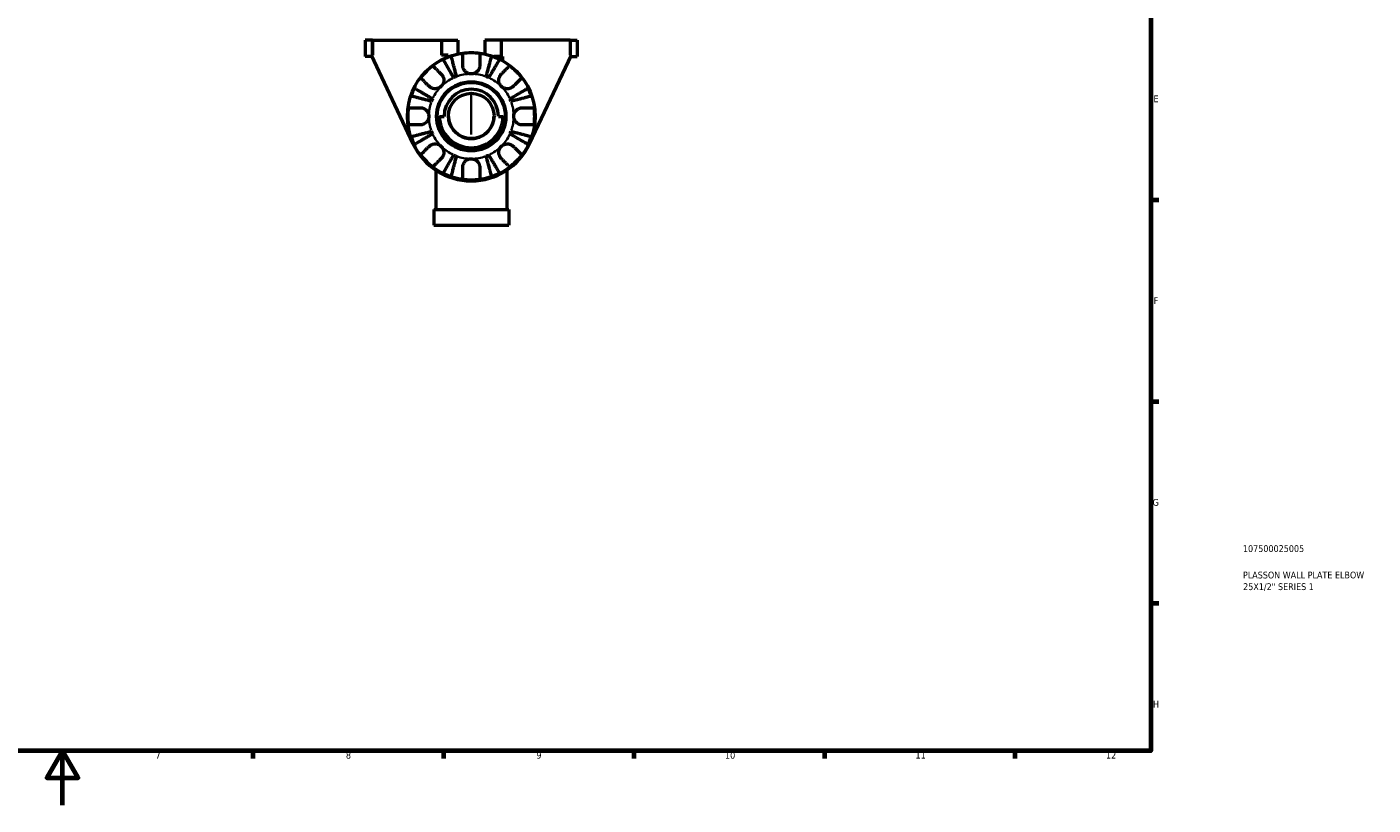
# Model space of a CAD drawing. Header units: millimetres. Extents: x 0 to 903, y 0 to 594.
# Tile 3 of 5: x 407 to 903, y 0 to 286. Entities that reach past the tile are written whole.
import ezdxf

# ---------------------------------------------------------------- set-up
doc = ezdxf.new("R2010")
doc.units = ezdxf.units.MM
for name, color, linetype, lineweight in [('Border (ISO)', 7, 'Continuous', 70), ('Title (ISO)', 7, 'Continuous', 50), ('Visible (ISO)', 7, 'Continuous', 50), ('Visible Narrow (ISO)', 7, 'Continuous', 35)]:
    doc.layers.add(name, color=color, linetype=linetype, lineweight=lineweight)
doc.styles.add('Note Text (ISO)', font='tahoma.ttf')

# ---------------------------------------------------------------- blocks, each defined once
blk = doc.blocks.new('Borders Default Border')
at = {"layer": 'Border (ISO)'}
for p, q in [((821, 222.75), (823.9, 222.75)), ((821, 148.5), (823.9, 148.5)), ((821, 74.25), (823.9, 74.25)), ((490.58, 20), (490.58, 17.1)), ((560.67, 20), (560.67, 17.1)), ((630.75, 20), (630.75, 17.1)), ((700.83, 20), (700.83, 17.1)), ((770.92, 20), (770.92, 17.1))]:
    blk.add_line(p, q, dxfattribs=at)
at = {"layer": 'Border (ISO)', "flags": 128}
for points in [[(20, 20), (20, 574), (821, 574), (821, 20), (20, 20)], [(420.5, 0), (420.5, 20), (414.73, 10), (426.27, 10), (420.5, 20)]]:
    blk.add_lwpolyline(points, dxfattribs=at)
at = {"layer": 'Border (ISO)', "color": 232, "true_color": 0xca0064, "char_height": 2.5, "attachment_point": 7, "style": 'Note Text (ISO)'}
for s, insert in [('E', (821.94, 258.63)), ('F', (822, 184.38)), ('G', (821.61, 110.08)), ('H', (821.74, 35.88)), ('7', (454.77, 17.1)), ('8', (524.81, 17.04)), ('9', (594.88, 17.05)), ('10', (664.29, 17.05)), ('11', (734.37, 17.1)), ('12', (804.46, 17.1))]:
    blk.add_mtext(s, dxfattribs=dict(at, insert=insert))
blk = doc.blocks.new('Title Blocks ISO')
at = {"layer": 'Title (ISO)', "color": 232, "true_color": 0xca0064, "style": 'Note Text (ISO)'}
for tag, p in [('PART_NUMBER_001', (33.84, 73.13)), ('DESCRIPTION_001', (33.84, 63.4)), ('DESCRIPTION_002', (33.91, 59.12))]:
    blk.add_attdef(tag, p, '', height=2.5, dxfattribs=at)

msp = doc.modelspace()

# ---------------------------------------------------------------- linework, layer by layer
at = {"layer": 'Visible (ISO)'}
for p, q in [((534.569, 281.427), (531.924, 281.427)), ((531.924, 281.427), (531.924, 275.427)), ((534.569, 281.427), (534.571, 281.427)), ((534.569, 275.927), (534.569, 281.427)), ((534.571, 281.427), (534.571, 275.927)), ((534.571, 281.427), (559.924, 281.427)), ((559.924, 281.427), (565.924, 281.427)), ((559.924, 281.427), (559.924, 275.927)), ((565.924, 281.427), (565.924, 276.389)), ((575.924, 281.427), (575.924, 276.389)), ((581.924, 281.427), (575.924, 281.427)), ((607.276, 281.427), (581.924, 281.427)), ((581.924, 281.427), (581.924, 275.427)), ((607.278, 281.427), (607.276, 281.427)), ((607.276, 281.427), (607.276, 275.927)), ((607.278, 281.427), (609.924, 281.427)), ((607.278, 281.427), (607.278, 275.927)), ((609.924, 281.427), (609.924, 275.427)), ((534.306, 275.427), (531.924, 275.427)), ((534.071, 275.927), (549.453, 243.304)), ((534.571, 275.927), (534.071, 275.927)), ((562.424, 275.927), (559.924, 275.927)), ((562.424, 275.336), (562.424, 275.927)), ((562.424, 275.427), (562.662, 275.427)), ((581.924, 275.427), (579.185, 275.427)), ((582.424, 275.427), (581.924, 275.427)), ((582.424, 275.427), (582.424, 273.921)), ((592.395, 243.304), (607.776, 275.927)), ((607.776, 275.927), (607.276, 275.927)), ((607.541, 275.427), (609.924, 275.427)), ((559.187, 253.427), (560.924, 253.427)), ((580.924, 253.427), (582.66, 253.427)), ((557.882, 233.593), (557.882, 219.094)), ((583.965, 233.593), (583.965, 219.094)), ((557.137, 219.094), (584.71, 219.094)), ((557.137, 219.094), (557.137, 213.427)), ((584.71, 219.094), (584.71, 213.427)), ((557.137, 213.427), (584.71, 213.427))]:
    msp.add_line(p, q, dxfattribs=at)
for radius in [23.5, 12.75, 12.5]:
    msp.add_circle((570.924, 253.427), radius, dxfattribs=at)
for radius, start, end in [(23.341, 108.62342, 116.37658), (23.341, 82.24391, 97.75609), (23.341, 63.62342, 71.37658), (23.341, 127.24391, 142.75609), (15.625, 110.66622, 114.33378), (15.625, 65.66622, 69.33378), (23.341, 37.24391, 52.75609), (23.341, 153.62342, 161.37658), (10, 0, 180), (23.341, 18.62342, 26.37658), (15.625, 155.66622, 159.33378), (15.625, 20.66622, 24.33378), (23.341, 172.24391, 187.75609), (23.341, 352.24391, 7.75609), (15.625, 200.66622, 204.33378), (15.625, 335.66622, 339.33378), (23.341, 198.62342, 206.37658), (23.738, 205.2436, 334.7564), (23.341, 333.62342, 341.37658), (23.341, 217.24391, 232.75609), (15.625, 245.66622, 249.33378), (15.625, 290.66622, 294.33378), (23.341, 307.24391, 322.75609), (23.341, 243.62342, 251.37658), (23.341, 262.24391, 277.75609), (23.341, 288.62342, 296.37658)]:
    msp.add_arc((570.924, 253.427), radius, start, end, dxfattribs=at)
msp.add_ellipse((570.924, 253.562), major_axis=(8.384, 0), ratio=0.993853, dxfattribs=at)
msp.add_ellipse((570.924, 253.562), major_axis=(-11.738, 0), ratio=0.993853, start_param=0.0115427, end_param=3.1300499, dxfattribs=at)
for points, knots in [([(564.485, 267.664), (564.237, 268.086), (563.966, 268.546), (563.435, 269.447), (563.175, 269.889), (562.717, 270.666), (562.477, 271.074), (562.028, 271.836), (561.82, 272.189), (561.47, 272.783), (561.297, 273.077), (560.998, 273.585), (560.872, 273.799), (560.685, 274.115), (560.606, 274.249), (560.554, 274.338)], [3.5133937, 3.5133937, 3.5133937, 3.5133937, 3.6601181, 3.6601181, 3.8068425, 3.8068425, 3.9529976, 3.9529976, 4.0991526, 4.0991526, 4.2449679, 4.2449679, 4.3907831, 4.3907831, 4.5326305, 4.5326305, 4.5326305, 4.5326305]), ([(563.47, 275.546), (563.496, 275.446), (563.535, 275.295), (563.627, 274.94), (563.689, 274.7), (563.836, 274.129), (563.922, 273.798), (564.094, 273.131), (564.197, 272.734), (564.418, 271.878), (564.537, 271.42), (564.763, 270.546), (564.891, 270.051), (565.153, 269.038), (565.287, 268.52), (565.409, 268.047)], [0.1494024, 0.1494024, 0.1494024, 0.1494024, 0.2912498, 0.2912498, 0.4370651, 0.4370651, 0.5828803, 0.5828803, 0.7290354, 0.7290354, 0.8751905, 0.8751905, 1.0219149, 1.0219149, 1.1686392, 1.1686392, 1.1686392, 1.1686392]), ([(567.774, 272.202), (567.774, 272.535), (567.774, 272.872), (567.774, 273.639), (567.774, 274.053), (567.774, 274.745), (567.774, 275.088), (567.774, 275.68), (567.774, 275.929), (567.774, 276.296), (567.774, 276.451), (567.774, 276.555)], [3.89239507, 3.89239507, 3.89239507, 3.89239507, 3.99831093, 3.99831093, 4.14541915, 4.14541915, 4.2913159, 4.2913159, 4.43721264, 4.43721264, 4.57824766, 4.57824766, 4.57824766, 4.57824766]), ([(574.074, 276.555), (574.074, 276.451), (574.074, 276.296), (574.074, 275.929), (574.074, 275.68), (574.074, 275.088), (574.074, 274.745), (574.074, 274.053), (574.074, 273.639), (574.074, 272.872), (574.074, 272.535), (574.074, 272.202)], [0.14941001, 0.14941001, 0.14941001, 0.14941001, 0.29044502, 0.29044502, 0.43634177, 0.43634177, 0.58223851, 0.58223851, 0.72934673, 0.72934673, 0.83526259, 0.83526259, 0.83526259, 0.83526259]), ([(576.438, 268.047), (576.56, 268.52), (576.694, 269.038), (576.956, 270.051), (577.084, 270.546), (577.31, 271.42), (577.429, 271.878), (577.65, 272.734), (577.753, 273.131), (577.925, 273.798), (578.011, 274.129), (578.159, 274.7), (578.221, 274.94), (578.313, 275.295), (578.352, 275.446), (578.377, 275.546)], [3.5133937, 3.5133937, 3.5133937, 3.5133937, 3.6601181, 3.6601181, 3.8068425, 3.8068425, 3.9529976, 3.9529976, 4.0991526, 4.0991526, 4.2449679, 4.2449679, 4.3907831, 4.3907831, 4.5326305, 4.5326305, 4.5326305, 4.5326305]), ([(581.293, 274.338), (581.241, 274.249), (581.162, 274.115), (580.975, 273.799), (580.85, 273.585), (580.55, 273.077), (580.377, 272.783), (580.027, 272.189), (579.819, 271.836), (579.37, 271.074), (579.13, 270.666), (578.672, 269.889), (578.412, 269.447), (577.881, 268.546), (577.61, 268.086), (577.362, 267.664)], [0.1494024, 0.1494024, 0.1494024, 0.1494024, 0.2912498, 0.2912498, 0.4370651, 0.4370651, 0.5828803, 0.5828803, 0.7290354, 0.7290354, 0.8751905, 0.8751905, 1.0219149, 1.0219149, 1.1686392, 1.1686392, 1.1686392, 1.1686392]), ([(555.42, 264.476), (555.185, 264.711), (554.947, 264.95), (554.405, 265.492), (554.112, 265.784), (553.622, 266.274), (553.38, 266.517), (552.961, 266.935), (552.785, 267.111), (552.526, 267.371), (552.416, 267.48), (552.343, 267.553)], [3.89239507, 3.89239507, 3.89239507, 3.89239507, 3.99831093, 3.99831093, 4.14541915, 4.14541915, 4.2913159, 4.2913159, 4.43721264, 4.43721264, 4.57824766, 4.57824766, 4.57824766, 4.57824766]), ([(556.797, 272.008), (556.871, 271.935), (556.98, 271.825), (557.24, 271.566), (557.416, 271.39), (557.834, 270.971), (558.077, 270.729), (558.567, 270.239), (558.859, 269.946), (559.401, 269.404), (559.639, 269.166), (559.875, 268.931)], [0.14941001, 0.14941001, 0.14941001, 0.14941001, 0.29044502, 0.29044502, 0.43634177, 0.43634177, 0.58223851, 0.58223851, 0.72934673, 0.72934673, 0.83526259, 0.83526259, 0.83526259, 0.83526259]), ([(559.875, 268.931), (559.961, 268.844), (560.043, 268.752), (560.245, 268.497), (560.356, 268.326), (560.547, 267.952), (560.626, 267.752), (560.764, 267.253), (560.803, 266.952), (560.79, 266.256), (560.71, 265.868), (560.402, 265.12), (560.169, 264.77), (559.875, 264.476)], [-0.50766593, -0.50766593, -0.50766593, -0.50766593, -0.46718991, -0.46718991, -0.40200215, -0.40200215, -0.33506637, -0.33506637, -0.24300458, -0.24300458, -0.12488859, -0.12488859, 0, 0, 0, 0]), ([(570.924, 269.052), (570.704, 269.052), (570.485, 269.075), (570.042, 269.169), (569.818, 269.243), (569.233, 269.513), (568.899, 269.755), (568.422, 270.266), (568.256, 270.503), (568.03, 270.941), (567.954, 271.131), (567.841, 271.521), (567.805, 271.718), (567.778, 272.011), (567.774, 272.107), (567.774, 272.202)], [-2.17667965, -2.17667965, -2.17667965, -2.17667965, -2.11086653, -2.11086653, -2.04055216, -2.04055216, -1.91738302, -1.91738302, -1.82942275, -1.82942275, -1.76558177, -1.76558177, -1.70117883, -1.70117883, -1.66961913, -1.66961913, -1.66961913, -1.66961913]), ([(574.074, 272.202), (574.074, 272.071), (574.065, 271.939), (574.024, 271.614), (573.982, 271.421), (573.856, 271.032), (573.771, 270.838), (573.517, 270.389), (573.33, 270.147), (572.828, 269.663), (572.498, 269.446), (571.752, 269.135), (571.34, 269.052), (570.924, 269.052)], [-0.50816407, -0.50816407, -0.50816407, -0.50816407, -0.46460526, -0.46460526, -0.40154747, -0.40154747, -0.3356183, -0.3356183, -0.24286964, -0.24286964, -0.12490659, -0.12490659, 0, 0, 0, 0]), ([(581.972, 264.476), (581.816, 264.632), (581.677, 264.803), (581.429, 265.185), (581.324, 265.396), (581.126, 265.936), (581.061, 266.271), (581.041, 266.927), (581.08, 267.241), (581.221, 267.751), (581.3, 267.952), (581.491, 268.325), (581.602, 268.497), (581.804, 268.752), (581.886, 268.844), (581.972, 268.931)], [0, 0, 0, 0, 0.06608139, 0.06608139, 0.13667451, 0.13667451, 0.23873403, 0.23873403, 0.33457773, 0.33457773, 0.40157847, 0.40157847, 0.46685307, 0.46685307, 0.50745344, 0.50745344, 0.50745344, 0.50745344]), ([(581.972, 268.931), (582.208, 269.166), (582.446, 269.404), (582.988, 269.946), (583.281, 270.239), (583.77, 270.729), (584.013, 270.971), (584.431, 271.39), (584.607, 271.566), (584.867, 271.825), (584.977, 271.935), (585.05, 272.008)], [3.89239507, 3.89239507, 3.89239507, 3.89239507, 3.99831093, 3.99831093, 4.14541915, 4.14541915, 4.2913159, 4.2913159, 4.43721264, 4.43721264, 4.57824766, 4.57824766, 4.57824766, 4.57824766]), ([(589.504, 267.553), (589.431, 267.48), (589.322, 267.371), (589.062, 267.111), (588.886, 266.935), (588.468, 266.517), (588.225, 266.274), (587.735, 265.784), (587.443, 265.492), (586.901, 264.95), (586.662, 264.711), (586.427, 264.476)], [0.14941001, 0.14941001, 0.14941001, 0.14941001, 0.29044502, 0.29044502, 0.43634177, 0.43634177, 0.58223851, 0.58223851, 0.72934673, 0.72934673, 0.83526259, 0.83526259, 0.83526259, 0.83526259]), ([(550.013, 263.797), (550.102, 263.745), (550.236, 263.666), (550.552, 263.479), (550.766, 263.353), (551.274, 263.054), (551.568, 262.881), (552.162, 262.531), (552.515, 262.323), (553.277, 261.874), (553.685, 261.634), (554.462, 261.176), (554.904, 260.916), (555.805, 260.385), (556.265, 260.114), (556.687, 259.866)], [0.1494024, 0.1494024, 0.1494024, 0.1494024, 0.2912498, 0.2912498, 0.4370651, 0.4370651, 0.5828803, 0.5828803, 0.7290354, 0.7290354, 0.8751905, 0.8751905, 1.0219149, 1.0219149, 1.1686392, 1.1686392, 1.1686392, 1.1686392]), ([(559.875, 264.476), (559.719, 264.32), (559.548, 264.181), (559.166, 263.933), (558.955, 263.828), (558.415, 263.629), (558.08, 263.565), (557.424, 263.545), (557.11, 263.584), (556.6, 263.725), (556.399, 263.804), (556.026, 263.995), (555.854, 264.106), (555.599, 264.307), (555.507, 264.39), (555.42, 264.476)], [0, 0, 0, 0, 0.06608139, 0.06608139, 0.13667451, 0.13667451, 0.23873403, 0.23873403, 0.33457773, 0.33457773, 0.40157847, 0.40157847, 0.46685307, 0.46685307, 0.50745344, 0.50745344, 0.50745344, 0.50745344]), ([(586.427, 264.476), (586.341, 264.39), (586.249, 264.308), (585.993, 264.106), (585.822, 263.995), (585.449, 263.804), (585.248, 263.725), (584.749, 263.587), (584.448, 263.548), (583.752, 263.561), (583.364, 263.641), (582.616, 263.949), (582.266, 264.182), (581.972, 264.476)], [-0.50766593, -0.50766593, -0.50766593, -0.50766593, -0.46718991, -0.46718991, -0.40200215, -0.40200215, -0.33506637, -0.33506637, -0.24300458, -0.24300458, -0.12488859, -0.12488859, 0, 0, 0, 0]), ([(585.16, 259.866), (585.582, 260.114), (586.042, 260.385), (586.944, 260.916), (587.385, 261.176), (588.162, 261.634), (588.57, 261.874), (589.332, 262.323), (589.686, 262.531), (590.279, 262.881), (590.573, 263.054), (591.081, 263.353), (591.295, 263.479), (591.611, 263.666), (591.745, 263.745), (591.835, 263.797)], [3.5133937, 3.5133937, 3.5133937, 3.5133937, 3.6601181, 3.6601181, 3.8068425, 3.8068425, 3.9529976, 3.9529976, 4.0991526, 4.0991526, 4.2449679, 4.2449679, 4.3907831, 4.3907831, 4.5326305, 4.5326305, 4.5326305, 4.5326305]), ([(556.304, 258.942), (555.83, 259.064), (555.313, 259.198), (554.3, 259.46), (553.805, 259.588), (552.931, 259.814), (552.473, 259.933), (551.617, 260.154), (551.22, 260.257), (550.553, 260.429), (550.222, 260.515), (549.651, 260.662), (549.411, 260.724), (549.056, 260.816), (548.905, 260.855), (548.805, 260.881)], [3.5133937, 3.5133937, 3.5133937, 3.5133937, 3.6601181, 3.6601181, 3.8068425, 3.8068425, 3.9529976, 3.9529976, 4.0991526, 4.0991526, 4.2449679, 4.2449679, 4.3907831, 4.3907831, 4.5326305, 4.5326305, 4.5326305, 4.5326305]), ([(593.042, 260.881), (592.942, 260.855), (592.792, 260.816), (592.436, 260.724), (592.196, 260.662), (591.625, 260.515), (591.294, 260.429), (590.628, 260.257), (590.23, 260.154), (589.374, 259.933), (588.916, 259.814), (588.042, 259.588), (587.547, 259.46), (586.534, 259.198), (586.017, 259.064), (585.543, 258.942)], [0.1494024, 0.1494024, 0.1494024, 0.1494024, 0.2912498, 0.2912498, 0.4370651, 0.4370651, 0.5828803, 0.5828803, 0.7290354, 0.7290354, 0.8751905, 0.8751905, 1.0219149, 1.0219149, 1.1686392, 1.1686392, 1.1686392, 1.1686392]), ([(547.796, 256.577), (547.9, 256.577), (548.055, 256.577), (548.422, 256.577), (548.671, 256.577), (549.263, 256.577), (549.605, 256.577), (550.298, 256.577), (550.712, 256.577), (551.479, 256.577), (551.815, 256.577), (552.149, 256.577)], [0.14941001, 0.14941001, 0.14941001, 0.14941001, 0.29044502, 0.29044502, 0.43634177, 0.43634177, 0.58223851, 0.58223851, 0.72934673, 0.72934673, 0.83526259, 0.83526259, 0.83526259, 0.83526259]), ([(552.149, 256.577), (552.279, 256.577), (552.412, 256.569), (552.737, 256.528), (552.93, 256.485), (553.319, 256.359), (553.513, 256.274), (553.962, 256.02), (554.204, 255.834), (554.688, 255.332), (554.905, 255.001), (555.216, 254.256), (555.299, 253.844), (555.299, 253.427)], [-0.50816407, -0.50816407, -0.50816407, -0.50816407, -0.46460526, -0.46460526, -0.40154747, -0.40154747, -0.3356183, -0.3356183, -0.24286964, -0.24286964, -0.12490659, -0.12490659, 0, 0, 0, 0]), ([(555.299, 253.427), (555.299, 253.208), (555.276, 252.989), (555.182, 252.545), (555.108, 252.322), (554.838, 251.737), (554.596, 251.402), (554.085, 250.926), (553.848, 250.76), (553.41, 250.534), (553.22, 250.458), (552.83, 250.345), (552.633, 250.309), (552.34, 250.282), (552.244, 250.277), (552.149, 250.277)], [-2.17667965, -2.17667965, -2.17667965, -2.17667965, -2.11086653, -2.11086653, -2.04055216, -2.04055216, -1.91738302, -1.91738302, -1.82942275, -1.82942275, -1.76558177, -1.76558177, -1.70117883, -1.70117883, -1.66961913, -1.66961913, -1.66961913, -1.66961913]), ([(562.541, 253.427), (562.555, 252.532), (562.719, 251.628), (563.314, 249.959), (563.748, 249.17), (564.827, 247.787), (565.486, 247.174), (566.949, 246.195), (567.771, 245.816), (569.481, 245.335), (570.392, 245.229), (572.188, 245.306), (573.095, 245.492), (574.783, 246.133), (575.584, 246.596), (576.969, 247.733), (577.573, 248.418), (578.514, 249.919), (578.865, 250.75), (579.218, 252.201), (579.296, 252.815), (579.306, 253.427)], [0, 0, 0, 0, 0.2685398, 0.2685398, 0.5317532, 0.5317532, 0.7949746, 0.7949746, 1.059847, 1.059847, 1.3280682, 1.3280682, 1.5991022, 1.5991022, 1.8695863, 1.8695863, 2.1366925, 2.1366925, 2.40079, 2.40079, 2.5844377, 2.5844377, 2.5844377, 2.5844377]), ([(586.549, 253.427), (586.549, 253.647), (586.571, 253.866), (586.665, 254.309), (586.739, 254.532), (587.009, 255.118), (587.251, 255.452), (587.762, 255.929), (587.999, 256.095), (588.437, 256.321), (588.627, 256.397), (589.017, 256.51), (589.215, 256.546), (589.508, 256.573), (589.603, 256.577), (589.699, 256.577)], [-2.17667965, -2.17667965, -2.17667965, -2.17667965, -2.11086653, -2.11086653, -2.04055216, -2.04055216, -1.91738302, -1.91738302, -1.82942275, -1.82942275, -1.76558177, -1.76558177, -1.70117883, -1.70117883, -1.66961913, -1.66961913, -1.66961913, -1.66961913]), ([(589.699, 250.277), (589.568, 250.277), (589.435, 250.286), (589.11, 250.327), (588.917, 250.369), (588.528, 250.495), (588.334, 250.58), (587.885, 250.834), (587.643, 251.021), (587.159, 251.523), (586.942, 251.853), (586.631, 252.599), (586.549, 253.011), (586.549, 253.427)], [-0.50816407, -0.50816407, -0.50816407, -0.50816407, -0.46460526, -0.46460526, -0.40154747, -0.40154747, -0.3356183, -0.3356183, -0.24286964, -0.24286964, -0.12490659, -0.12490659, 0, 0, 0, 0]), ([(589.699, 256.577), (590.032, 256.577), (590.369, 256.577), (591.135, 256.577), (591.549, 256.577), (592.242, 256.577), (592.585, 256.577), (593.176, 256.577), (593.425, 256.577), (593.792, 256.577), (593.947, 256.577), (594.051, 256.577)], [3.89239507, 3.89239507, 3.89239507, 3.89239507, 3.99831093, 3.99831093, 4.14541915, 4.14541915, 4.2913159, 4.2913159, 4.43721264, 4.43721264, 4.57824766, 4.57824766, 4.57824766, 4.57824766]), ([(552.149, 250.277), (551.815, 250.277), (551.479, 250.277), (550.712, 250.277), (550.298, 250.277), (549.605, 250.277), (549.263, 250.277), (548.671, 250.277), (548.422, 250.277), (548.055, 250.277), (547.9, 250.277), (547.796, 250.277)], [3.89239507, 3.89239507, 3.89239507, 3.89239507, 3.99831093, 3.99831093, 4.14541915, 4.14541915, 4.2913159, 4.2913159, 4.43721264, 4.43721264, 4.57824766, 4.57824766, 4.57824766, 4.57824766]), ([(548.805, 245.974), (548.905, 245.999), (549.056, 246.038), (549.411, 246.13), (549.651, 246.192), (550.222, 246.34), (550.553, 246.426), (551.22, 246.598), (551.617, 246.701), (552.473, 246.922), (552.931, 247.041), (553.805, 247.267), (554.3, 247.395), (555.313, 247.657), (555.83, 247.79), (556.304, 247.913)], [0.1494024, 0.1494024, 0.1494024, 0.1494024, 0.2912498, 0.2912498, 0.4370651, 0.4370651, 0.5828803, 0.5828803, 0.7290354, 0.7290354, 0.8751905, 0.8751905, 1.0219149, 1.0219149, 1.1686392, 1.1686392, 1.1686392, 1.1686392]), ([(585.543, 247.913), (586.017, 247.79), (586.534, 247.657), (587.547, 247.395), (588.042, 247.267), (588.916, 247.041), (589.374, 246.922), (590.23, 246.701), (590.628, 246.598), (591.294, 246.426), (591.625, 246.34), (592.196, 246.192), (592.436, 246.13), (592.792, 246.038), (592.942, 245.999), (593.042, 245.974)], [3.5133937, 3.5133937, 3.5133937, 3.5133937, 3.6601181, 3.6601181, 3.8068425, 3.8068425, 3.9529976, 3.9529976, 4.0991526, 4.0991526, 4.2449679, 4.2449679, 4.3907831, 4.3907831, 4.5326305, 4.5326305, 4.5326305, 4.5326305]), ([(594.051, 250.277), (593.947, 250.277), (593.792, 250.277), (593.425, 250.277), (593.176, 250.277), (592.585, 250.277), (592.242, 250.277), (591.549, 250.277), (591.135, 250.277), (590.369, 250.277), (590.032, 250.277), (589.699, 250.277)], [0.14941001, 0.14941001, 0.14941001, 0.14941001, 0.29044502, 0.29044502, 0.43634177, 0.43634177, 0.58223851, 0.58223851, 0.72934673, 0.72934673, 0.83526259, 0.83526259, 0.83526259, 0.83526259]), ([(556.687, 246.989), (556.265, 246.741), (555.805, 246.47), (554.904, 245.939), (554.462, 245.679), (553.685, 245.221), (553.277, 244.981), (552.515, 244.532), (552.162, 244.324), (551.568, 243.974), (551.274, 243.801), (550.766, 243.501), (550.552, 243.376), (550.236, 243.189), (550.102, 243.11), (550.013, 243.058)], [3.5133937, 3.5133937, 3.5133937, 3.5133937, 3.6601181, 3.6601181, 3.8068425, 3.8068425, 3.9529976, 3.9529976, 4.0991526, 4.0991526, 4.2449679, 4.2449679, 4.3907831, 4.3907831, 4.5326305, 4.5326305, 4.5326305, 4.5326305]), ([(555.42, 242.379), (555.506, 242.465), (555.598, 242.547), (555.854, 242.749), (556.025, 242.859), (556.399, 243.051), (556.599, 243.13), (557.098, 243.268), (557.399, 243.306), (558.095, 243.294), (558.483, 243.214), (559.231, 242.906), (559.581, 242.673), (559.875, 242.379)], [-0.50766593, -0.50766593, -0.50766593, -0.50766593, -0.46718991, -0.46718991, -0.40200215, -0.40200215, -0.33506637, -0.33506637, -0.24300458, -0.24300458, -0.12488859, -0.12488859, 0, 0, 0, 0]), ([(581.972, 242.379), (582.128, 242.535), (582.3, 242.674), (582.682, 242.922), (582.893, 243.027), (583.432, 243.225), (583.767, 243.29), (584.423, 243.31), (584.737, 243.271), (585.248, 243.13), (585.448, 243.051), (585.822, 242.86), (585.993, 242.749), (586.248, 242.547), (586.341, 242.465), (586.427, 242.379)], [0, 0, 0, 0, 0.06608139, 0.06608139, 0.13667451, 0.13667451, 0.23873403, 0.23873403, 0.33457773, 0.33457773, 0.40157847, 0.40157847, 0.46685307, 0.46685307, 0.50745344, 0.50745344, 0.50745344, 0.50745344]), ([(591.835, 243.058), (591.745, 243.11), (591.611, 243.189), (591.295, 243.376), (591.081, 243.501), (590.573, 243.801), (590.279, 243.974), (589.686, 244.324), (589.332, 244.532), (588.57, 244.981), (588.162, 245.221), (587.385, 245.679), (586.944, 245.939), (586.042, 246.47), (585.582, 246.741), (585.16, 246.989)], [0.1494024, 0.1494024, 0.1494024, 0.1494024, 0.2912498, 0.2912498, 0.4370651, 0.4370651, 0.5828803, 0.5828803, 0.7290354, 0.7290354, 0.8751905, 0.8751905, 1.0219149, 1.0219149, 1.1686392, 1.1686392, 1.1686392, 1.1686392]), ([(552.343, 239.301), (552.416, 239.374), (552.526, 239.484), (552.785, 239.744), (552.961, 239.92), (553.38, 240.338), (553.622, 240.581), (554.112, 241.07), (554.405, 241.363), (554.947, 241.905), (555.185, 242.143), (555.42, 242.379)], [0.14941001, 0.14941001, 0.14941001, 0.14941001, 0.29044502, 0.29044502, 0.43634177, 0.43634177, 0.58223851, 0.58223851, 0.72934673, 0.72934673, 0.83526259, 0.83526259, 0.83526259, 0.83526259]), ([(559.875, 237.924), (559.639, 237.689), (559.401, 237.45), (558.859, 236.908), (558.567, 236.616), (558.077, 236.126), (557.834, 235.883), (557.416, 235.465), (557.24, 235.289), (556.98, 235.029), (556.871, 234.92), (556.797, 234.846)], [3.89239507, 3.89239507, 3.89239507, 3.89239507, 3.99831093, 3.99831093, 4.14541915, 4.14541915, 4.2913159, 4.2913159, 4.43721264, 4.43721264, 4.57824766, 4.57824766, 4.57824766, 4.57824766]), ([(559.875, 242.379), (560.031, 242.223), (560.17, 242.051), (560.418, 241.669), (560.523, 241.458), (560.722, 240.919), (560.786, 240.584), (560.806, 239.928), (560.767, 239.614), (560.626, 239.103), (560.547, 238.903), (560.356, 238.529), (560.245, 238.358), (560.043, 238.103), (559.961, 238.01), (559.875, 237.924)], [0, 0, 0, 0, 0.06608139, 0.06608139, 0.13667451, 0.13667451, 0.23873403, 0.23873403, 0.33457773, 0.33457773, 0.40157847, 0.40157847, 0.46685307, 0.46685307, 0.50745344, 0.50745344, 0.50745344, 0.50745344]), ([(560.554, 232.516), (560.606, 232.605), (560.685, 232.739), (560.872, 233.056), (560.998, 233.27), (561.297, 233.777), (561.47, 234.072), (561.82, 234.665), (562.028, 235.019), (562.477, 235.781), (562.717, 236.189), (563.175, 236.966), (563.435, 237.407), (563.966, 238.309), (564.237, 238.769), (564.485, 239.19)], [0.1494024, 0.1494024, 0.1494024, 0.1494024, 0.2912498, 0.2912498, 0.4370651, 0.4370651, 0.5828803, 0.5828803, 0.7290354, 0.7290354, 0.8751905, 0.8751905, 1.0219149, 1.0219149, 1.1686392, 1.1686392, 1.1686392, 1.1686392]), ([(565.409, 238.808), (565.287, 238.334), (565.153, 237.817), (564.891, 236.804), (564.763, 236.308), (564.537, 235.435), (564.418, 234.977), (564.197, 234.121), (564.094, 233.723), (563.922, 233.057), (563.836, 232.726), (563.689, 232.155), (563.627, 231.915), (563.535, 231.559), (563.496, 231.409), (563.47, 231.309)], [3.5133937, 3.5133937, 3.5133937, 3.5133937, 3.6601181, 3.6601181, 3.8068425, 3.8068425, 3.9529976, 3.9529976, 4.0991526, 4.0991526, 4.2449679, 4.2449679, 4.3907831, 4.3907831, 4.5326305, 4.5326305, 4.5326305, 4.5326305]), ([(567.774, 234.652), (567.774, 234.665), (567.774, 234.677), (567.776, 234.859), (567.791, 235.03), (567.848, 235.35), (567.885, 235.498), (567.992, 235.821), (568.067, 235.994), (568.313, 236.444), (568.512, 236.705), (569.029, 237.198), (569.355, 237.411), (570.095, 237.72), (570.507, 237.802), (570.924, 237.802)], [-0.51072287, -0.51072287, -0.51072287, -0.51072287, -0.50653573, -0.50653573, -0.4498196, -0.4498196, -0.40070764, -0.40070764, -0.34173664, -0.34173664, -0.24159774, -0.24159774, -0.12498377, -0.12498377, 0, 0, 0, 0]), ([(570.924, 237.802), (571.174, 237.802), (571.424, 237.772), (571.934, 237.648), (572.193, 237.549), (572.789, 237.223), (573.102, 236.963), (573.529, 236.444), (573.671, 236.216), (573.854, 235.82), (573.912, 235.661), (573.999, 235.35), (574.029, 235.2), (574.065, 234.917), (574.074, 234.784), (574.074, 234.652)], [0, 0, 0, 0, 0.07514839, 0.07514839, 0.15775683, 0.15775683, 0.27887104, 0.27887104, 0.36056434, 0.36056434, 0.41315921, 0.41315921, 0.46174689, 0.46174689, 0.50485698, 0.50485698, 0.50485698, 0.50485698]), ([(578.377, 231.309), (578.352, 231.409), (578.313, 231.559), (578.221, 231.915), (578.159, 232.155), (578.011, 232.726), (577.925, 233.057), (577.753, 233.723), (577.65, 234.121), (577.429, 234.977), (577.31, 235.435), (577.084, 236.308), (576.956, 236.804), (576.694, 237.817), (576.56, 238.334), (576.438, 238.808)], [0.1494024, 0.1494024, 0.1494024, 0.1494024, 0.2912498, 0.2912498, 0.4370651, 0.4370651, 0.5828803, 0.5828803, 0.7290354, 0.7290354, 0.8751905, 0.8751905, 1.0219149, 1.0219149, 1.1686392, 1.1686392, 1.1686392, 1.1686392]), ([(577.362, 239.19), (577.61, 238.769), (577.881, 238.309), (578.412, 237.407), (578.672, 236.966), (579.13, 236.189), (579.37, 235.781), (579.819, 235.019), (580.027, 234.665), (580.377, 234.072), (580.55, 233.777), (580.85, 233.27), (580.975, 233.056), (581.162, 232.739), (581.241, 232.605), (581.293, 232.516)], [3.5133937, 3.5133937, 3.5133937, 3.5133937, 3.6601181, 3.6601181, 3.8068425, 3.8068425, 3.9529976, 3.9529976, 4.0991526, 4.0991526, 4.2449679, 4.2449679, 4.3907831, 4.3907831, 4.5326305, 4.5326305, 4.5326305, 4.5326305]), ([(581.972, 237.924), (581.886, 238.01), (581.804, 238.102), (581.602, 238.358), (581.491, 238.529), (581.3, 238.902), (581.221, 239.103), (581.083, 239.602), (581.045, 239.903), (581.057, 240.599), (581.137, 240.987), (581.445, 241.735), (581.678, 242.084), (581.972, 242.379)], [-0.50766593, -0.50766593, -0.50766593, -0.50766593, -0.46718991, -0.46718991, -0.40200215, -0.40200215, -0.33506637, -0.33506637, -0.24300458, -0.24300458, -0.12488859, -0.12488859, 0, 0, 0, 0]), ([(585.05, 234.846), (584.977, 234.92), (584.867, 235.029), (584.607, 235.289), (584.431, 235.465), (584.013, 235.883), (583.77, 236.126), (583.281, 236.616), (582.988, 236.908), (582.446, 237.45), (582.208, 237.689), (581.972, 237.924)], [0.14941001, 0.14941001, 0.14941001, 0.14941001, 0.29044502, 0.29044502, 0.43634177, 0.43634177, 0.58223851, 0.58223851, 0.72934673, 0.72934673, 0.83526259, 0.83526259, 0.83526259, 0.83526259]), ([(586.427, 242.379), (586.662, 242.143), (586.901, 241.905), (587.443, 241.363), (587.735, 241.07), (588.225, 240.581), (588.468, 240.338), (588.886, 239.92), (589.062, 239.744), (589.322, 239.484), (589.431, 239.374), (589.504, 239.301)], [3.89239507, 3.89239507, 3.89239507, 3.89239507, 3.99831093, 3.99831093, 4.14541915, 4.14541915, 4.2913159, 4.2913159, 4.43721264, 4.43721264, 4.57824766, 4.57824766, 4.57824766, 4.57824766]), ([(567.774, 230.3), (567.774, 230.403), (567.774, 230.559), (567.774, 230.926), (567.774, 231.175), (567.774, 231.766), (567.774, 232.109), (567.774, 232.802), (567.774, 233.216), (567.774, 233.982), (567.774, 234.319), (567.774, 234.652)], [0.14941001, 0.14941001, 0.14941001, 0.14941001, 0.29044502, 0.29044502, 0.43634177, 0.43634177, 0.58223851, 0.58223851, 0.72934673, 0.72934673, 0.83526259, 0.83526259, 0.83526259, 0.83526259]), ([(574.074, 234.652), (574.074, 234.319), (574.074, 233.982), (574.074, 233.216), (574.074, 232.802), (574.074, 232.109), (574.074, 231.766), (574.074, 231.175), (574.074, 230.926), (574.074, 230.559), (574.074, 230.403), (574.074, 230.3)], [3.89239507, 3.89239507, 3.89239507, 3.89239507, 3.99831093, 3.99831093, 4.14541915, 4.14541915, 4.2913159, 4.2913159, 4.43721264, 4.43721264, 4.57824766, 4.57824766, 4.57824766, 4.57824766])]:
    msp.add_open_spline(points, degree=3, knots=knots, dxfattribs=at)
at = {"layer": 'Visible Narrow (ISO)'}
msp.add_line((570.924, 246.691), (570.924, 261.801), dxfattribs=at)
for start, end in [(115.36709, 133.96669), (91.03331, 109.63291), (70.36709, 88.96669), (46.03331, 64.63291), (136.03331, 154.63291), (25.36709, 43.96669), (160.36709, 178.96669), (1.03331, 19.63291), (181.03331, 199.63291), (340.36709, 358.96669), (205.36709, 223.96669), (316.03331, 334.63291), (226.03331, 244.63291), (250.36709, 268.96669), (271.03331, 289.63291), (295.36709, 313.96669)]:
    msp.add_arc((570.924, 253.427), 15.625, start, end, dxfattribs=at)

# ---------------------------------------------------------------- block references
msp.add_blockref('Borders Default Border', (0, 0))
msp.add_blockref('Title Blocks ISO', (821, 20)).add_auto_attribs({'PART_NUMBER_001': '107500025005', 'DESCRIPTION_001': 'PLASSON WALL PLATE ELBOW', 'DESCRIPTION_002': '25X1/2" SERIES 1'})

doc.saveas('drawing.dxf')
